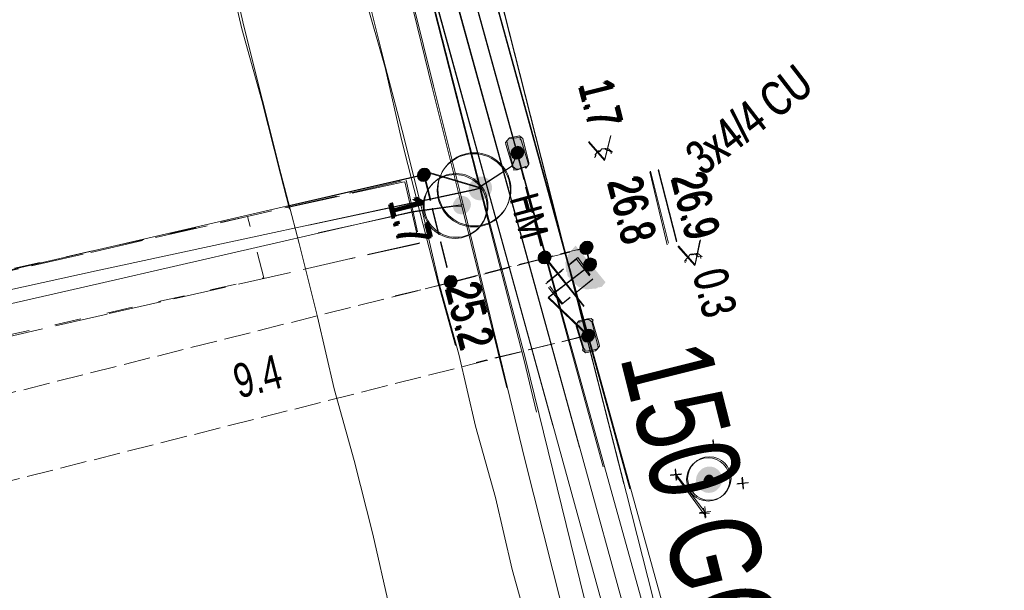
# Model space of a CAD drawing. Header units: metres. Extents: x -740 to 758, y -633 to 854.
# Tile 117 of 256: x -497.12 to -481.69, y 108.47 to 117.41. Entities that reach past the tile are written whole.
import ezdxf

# ---------------------------------------------------------------- set-up
doc = ezdxf.new("R2010")
doc.units = ezdxf.units.M
doc.header["$MEASUREMENT"] = 0
for name, pattern in [('333_125', [0.4576, 0.3328, -0.1248]), ('333_333', [0.6656, 0.3328, -0.3328]), ('416_125', [0.5408, 0.416, -0.1248]), ('416_416', [0.832, 0.416, -0.416]), ('832_208', [1.04, 0.832, -0.208])]:
    doc.linetypes.add(name, pattern=pattern)
for name, color, linetype in [('Gas.LOVION', 7, 'Continuous'), ('Grundkarte.LOVION', 7, 'Continuous'), ('Strom.LOVION', 7, 'Continuous'), ('StromBemass.LOVION', 7, 'Continuous'), ('Wasser.LOVION', 7, 'Continuous')]:
    doc.layers.add(name, color=color, linetype=linetype)
doc.styles.add('ERSTELLTER_STIL_1', font='arial.ttf')

msp = doc.modelspace()

# ---------------------------------------------------------------- hatches: boundary and pattern name
at = {"layer": 'Gas.LOVION', "linetype": 'Continuous', "lineweight": 13}
for points in [[(-489.776, 114.648), (-489.763, 114.666), (-489.752, 114.685), (-489.744, 114.705), (-489.739, 114.727), (-489.736, 114.749), (-489.736, 114.771), (-489.739, 114.793), (-489.744, 114.814), (-489.753, 114.834), (-489.763, 114.854), (-489.776, 114.871), (-489.791, 114.887), (-489.808, 114.901), (-489.827, 114.913), (-489.847, 114.922), (-489.868, 114.929), (-489.89, 114.933), (-489.912, 114.935), (-489.934, 114.933), (-489.955, 114.929), (-489.976, 114.922), (-489.996, 114.913), (-490.015, 114.901), (-490.032, 114.887), (-490.047, 114.871), (-490.06, 114.853), (-490.07, 114.833), (-490.078, 114.813), (-490.084, 114.791), (-490.086, 114.77), (-490.086, 114.747), (-490.084, 114.726), (-490.078, 114.704), (-490.07, 114.684), (-490.059, 114.665), (-490.046, 114.647), (-490.031, 114.631), (-490.014, 114.617), (-489.995, 114.605), (-489.975, 114.596), (-489.954, 114.589), (-489.933, 114.585), (-489.911, 114.584), (-489.889, 114.585), (-489.867, 114.589), (-489.846, 114.596), (-489.826, 114.606), (-489.808, 114.617), (-489.791, 114.632)], [(-489.775, 114.648), (-489.762, 114.666), (-489.752, 114.685), (-489.744, 114.706), (-489.738, 114.727), (-489.736, 114.749), (-489.736, 114.771), (-489.739, 114.793), (-489.744, 114.814), (-489.752, 114.835), (-489.763, 114.854), (-489.776, 114.872), (-489.791, 114.888), (-489.808, 114.902), (-489.827, 114.914), (-489.847, 114.923), (-489.868, 114.93), (-489.889, 114.934), (-489.911, 114.935), (-489.933, 114.934), (-489.955, 114.929), (-489.976, 114.923), (-489.996, 114.913), (-490.014, 114.901), (-490.031, 114.887), (-490.046, 114.871), (-490.059, 114.853), (-490.07, 114.834), (-490.078, 114.813), (-490.083, 114.792), (-490.086, 114.77), (-490.086, 114.748), (-490.083, 114.726), (-490.077, 114.705), (-490.069, 114.684), (-490.059, 114.665), (-490.046, 114.647), (-490.03, 114.631), (-490.013, 114.617), (-489.995, 114.606), (-489.975, 114.596), (-489.954, 114.59), (-489.932, 114.585), (-489.91, 114.584), (-489.888, 114.586), (-489.867, 114.59), (-489.846, 114.597), (-489.826, 114.606), (-489.807, 114.618), (-489.79, 114.632)], [(-489.76, 114.671), (-489.747, 114.688), (-489.737, 114.708), (-489.729, 114.728), (-489.723, 114.749), (-489.721, 114.771), (-489.721, 114.793), (-489.723, 114.815), (-489.729, 114.836), (-489.737, 114.856), (-489.748, 114.875), (-489.761, 114.893), (-489.776, 114.909), (-489.793, 114.923), (-489.811, 114.935), (-489.831, 114.944), (-489.852, 114.951), (-489.873, 114.955), (-489.895, 114.956), (-489.917, 114.954), (-489.939, 114.95), (-489.959, 114.943), (-489.979, 114.934), (-489.998, 114.922), (-490.015, 114.908), (-490.03, 114.892), (-490.042, 114.874), (-490.053, 114.855), (-490.061, 114.835), (-490.066, 114.814), (-490.069, 114.792), (-490.069, 114.77), (-490.066, 114.748), (-490.06, 114.727), (-490.052, 114.707), (-490.042, 114.687), (-490.029, 114.67), (-490.014, 114.654), (-489.997, 114.64), (-489.978, 114.628), (-489.958, 114.619), (-489.938, 114.612), (-489.916, 114.608), (-489.894, 114.607), (-489.872, 114.608), (-489.851, 114.613), (-489.83, 114.619), (-489.81, 114.629), (-489.792, 114.641), (-489.775, 114.655)], [(-489.759, 114.669), (-489.746, 114.687), (-489.736, 114.706), (-489.728, 114.726), (-489.722, 114.748), (-489.719, 114.769), (-489.72, 114.791), (-489.722, 114.813), (-489.728, 114.834), (-489.736, 114.855), (-489.747, 114.874), (-489.76, 114.892), (-489.775, 114.908), (-489.792, 114.922), (-489.81, 114.933), (-489.83, 114.942), (-489.851, 114.949), (-489.873, 114.953), (-489.895, 114.955), (-489.916, 114.953), (-489.938, 114.949), (-489.959, 114.942), (-489.979, 114.933), (-489.997, 114.921), (-490.014, 114.907), (-490.029, 114.891), (-490.042, 114.873), (-490.052, 114.854), (-490.06, 114.833), (-490.066, 114.812), (-490.069, 114.79), (-490.068, 114.768), (-490.066, 114.746), (-490.06, 114.725), (-490.052, 114.705), (-490.041, 114.686), (-490.028, 114.668), (-490.013, 114.652), (-489.996, 114.638), (-489.978, 114.626), (-489.958, 114.617), (-489.937, 114.61), (-489.915, 114.606), (-489.893, 114.605), (-489.872, 114.606), (-489.85, 114.611), (-489.829, 114.617), (-489.809, 114.627), (-489.791, 114.639), (-489.774, 114.653)]]:
    msp.add_hatch(color=7, dxfattribs=at).paths.add_polyline_path(points)
at = {"layer": 'Strom.LOVION', "linetype": 'Continuous', "lineweight": 13}
for points in [[(-489.505, 115.457), (-489.396, 115.099), (-489.38, 115.085), (-489.377, 115.056), (-489.319, 115.062), (-489.204, 115.102), (-489.188, 115.089), (-489.149, 115.137), (-489.152, 115.167), (-489.261, 115.526), (-489.277, 115.539), (-489.28, 115.568), (-489.455, 115.551), (-489.508, 115.487)], [(-489.484, 115.483), (-489.388, 115.108), (-489.34, 115.069), (-489.311, 115.072), (-489.196, 115.112), (-489.18, 115.099), (-489.141, 115.147), (-489.144, 115.177), (-489.239, 115.552), (-489.288, 115.591), (-489.317, 115.588), (-489.447, 115.561), (-489.487, 115.513)], [(-487.962, 113.273), (-488.432, 113.848), (-488.537, 113.719), (-488.534, 113.69), (-488.548, 113.674), (-488.545, 113.645), (-488.571, 113.613), (-488.557, 113.466), (-488.541, 113.453), (-488.535, 113.395), (-488.503, 113.368), (-488.5, 113.339), (-488.355, 113.22), (-488.326, 113.223), (-488.294, 113.196), (-488.265, 113.199), (-488.249, 113.186), (-488.073, 113.203), (-488.06, 113.219), (-488.001, 113.225)], [(-487.94, 113.299), (-488.41, 113.874), (-488.516, 113.745), (-488.513, 113.716), (-488.539, 113.684), (-488.537, 113.655), (-488.55, 113.639), (-488.533, 113.463), (-488.517, 113.45), (-488.511, 113.391), (-488.463, 113.352), (-488.46, 113.322), (-488.379, 113.256), (-488.35, 113.259), (-488.302, 113.22), (-488.273, 113.222), (-488.241, 113.196), (-488.094, 113.21), (-488.081, 113.226), (-487.993, 113.235)], [(-488.399, 112.61), (-488.29, 112.251), (-488.303, 112.235), (-488.255, 112.195), (-488.226, 112.198), (-488.096, 112.226), (-488.056, 112.274), (-488.059, 112.303), (-488.155, 112.678), (-488.203, 112.718), (-488.232, 112.715), (-488.346, 112.674), (-488.362, 112.687), (-488.402, 112.639)], [(-488.391, 112.62), (-488.282, 112.261), (-488.266, 112.248), (-488.263, 112.218), (-488.205, 112.224), (-488.074, 112.252), (-488.035, 112.3), (-488.038, 112.329), (-488.147, 112.688), (-488.133, 112.704), (-488.165, 112.73), (-488.224, 112.725), (-488.325, 112.7), (-488.354, 112.697), (-488.394, 112.649)]]:
    msp.add_hatch(color=7, dxfattribs=at).paths.add_polyline_path(points)
at = {"layer": 'Strom.LOVION', "linetype": 'Continuous', "lineweight": 18}
for points in [[(-486.166, 110.072), (-486.152, 110.093), (-486.14, 110.115), (-486.13, 110.138), (-486.124, 110.162), (-486.121, 110.187), (-486.121, 110.212), (-486.125, 110.237), (-486.131, 110.262), (-486.14, 110.285), (-486.152, 110.307), (-486.167, 110.327), (-486.184, 110.346), (-486.204, 110.361), (-486.225, 110.375), (-486.248, 110.385), (-486.272, 110.393), (-486.297, 110.398), (-486.322, 110.399), (-486.347, 110.398), (-486.371, 110.393), (-486.395, 110.385), (-486.418, 110.374), (-486.439, 110.361), (-486.458, 110.345), (-486.476, 110.326), (-486.49, 110.306), (-486.502, 110.284), (-486.512, 110.26), (-486.518, 110.236), (-486.521, 110.211), (-486.521, 110.186), (-486.517, 110.161), (-486.511, 110.137), (-486.502, 110.113), (-486.49, 110.091), (-486.475, 110.071), (-486.458, 110.053), (-486.438, 110.037), (-486.417, 110.024), (-486.394, 110.013), (-486.37, 110.005), (-486.345, 110.001), (-486.32, 109.999), (-486.295, 110.001), (-486.271, 110.006), (-486.247, 110.013), (-486.224, 110.024), (-486.203, 110.038), (-486.184, 110.054)], [(-486.157, 110.083), (-486.142, 110.104), (-486.13, 110.126), (-486.121, 110.149), (-486.114, 110.174), (-486.111, 110.199), (-486.111, 110.224), (-486.115, 110.249), (-486.121, 110.273), (-486.13, 110.297), (-486.143, 110.319), (-486.158, 110.339), (-486.175, 110.357), (-486.194, 110.373), (-486.216, 110.387), (-486.238, 110.397), (-486.262, 110.405), (-486.287, 110.41), (-486.312, 110.411), (-486.337, 110.41), (-486.362, 110.405), (-486.386, 110.397), (-486.409, 110.386), (-486.43, 110.373), (-486.449, 110.357), (-486.467, 110.338), (-486.481, 110.318), (-486.493, 110.296), (-486.503, 110.272), (-486.509, 110.248), (-486.512, 110.223), (-486.512, 110.197), (-486.509, 110.172), (-486.502, 110.148), (-486.493, 110.125), (-486.481, 110.103), (-486.466, 110.082), (-486.449, 110.064), (-486.429, 110.048), (-486.408, 110.035), (-486.385, 110.024), (-486.361, 110.016), (-486.336, 110.012), (-486.311, 110.01), (-486.286, 110.012), (-486.261, 110.017), (-486.237, 110.024), (-486.214, 110.035), (-486.193, 110.049), (-486.174, 110.065)], [(-486.275, 110.151), (-486.27, 110.159), (-486.265, 110.167), (-486.262, 110.175), (-486.26, 110.184), (-486.259, 110.193), (-486.259, 110.202), (-486.26, 110.211), (-486.262, 110.219), (-486.266, 110.228), (-486.27, 110.235), (-486.275, 110.243), (-486.281, 110.249), (-486.288, 110.255), (-486.296, 110.26), (-486.304, 110.264), (-486.313, 110.266), (-486.322, 110.268), (-486.331, 110.269), (-486.34, 110.268), (-486.348, 110.266), (-486.357, 110.263), (-486.365, 110.26), (-486.373, 110.255), (-486.38, 110.249), (-486.386, 110.242), (-486.391, 110.235), (-486.395, 110.227), (-486.399, 110.219), (-486.401, 110.21), (-486.402, 110.201), (-486.402, 110.192), (-486.401, 110.183), (-486.398, 110.175), (-486.395, 110.166), (-486.391, 110.158), (-486.385, 110.151), (-486.379, 110.145), (-486.372, 110.139), (-486.365, 110.134), (-486.356, 110.13), (-486.348, 110.128), (-486.339, 110.126), (-486.33, 110.125), (-486.321, 110.126), (-486.312, 110.128), (-486.304, 110.13), (-486.296, 110.134), (-486.288, 110.139), (-486.281, 110.145)], [(-486.262, 110.17), (-486.257, 110.177), (-486.252, 110.185), (-486.249, 110.193), (-486.247, 110.202), (-486.246, 110.211), (-486.246, 110.22), (-486.247, 110.229), (-486.249, 110.237), (-486.253, 110.246), (-486.257, 110.253), (-486.262, 110.261), (-486.268, 110.267), (-486.275, 110.273), (-486.283, 110.278), (-486.291, 110.281), (-486.299, 110.284), (-486.308, 110.286), (-486.317, 110.286), (-486.326, 110.286), (-486.335, 110.284), (-486.343, 110.281), (-486.351, 110.277), (-486.359, 110.273), (-486.366, 110.267), (-486.372, 110.26), (-486.377, 110.253), (-486.381, 110.245), (-486.385, 110.237), (-486.387, 110.228), (-486.388, 110.219), (-486.388, 110.21), (-486.387, 110.201), (-486.385, 110.193), (-486.381, 110.185), (-486.377, 110.177), (-486.372, 110.169), (-486.366, 110.163), (-486.359, 110.157), (-486.351, 110.153), (-486.343, 110.149), (-486.334, 110.146), (-486.326, 110.144), (-486.317, 110.144), (-486.308, 110.144), (-486.299, 110.146), (-486.291, 110.149), (-486.282, 110.153), (-486.275, 110.158), (-486.268, 110.163)]]:
    msp.add_hatch(color=150, dxfattribs=at).paths.add_polyline_path(points)
at = {"layer": 'StromBemass.LOVION', "linetype": 'Continuous', "lineweight": 13}
for points in [[(-489.258, 115.261), (-489.251, 115.27), (-489.245, 115.281), (-489.241, 115.292), (-489.238, 115.303), (-489.237, 115.315), (-489.237, 115.326), (-489.238, 115.338), (-489.241, 115.35), (-489.246, 115.36), (-489.251, 115.371), (-489.258, 115.38), (-489.266, 115.389), (-489.275, 115.396), (-489.285, 115.402), (-489.296, 115.407), (-489.307, 115.411), (-489.319, 115.413), (-489.33, 115.414), (-489.342, 115.413), (-489.354, 115.411), (-489.365, 115.407), (-489.375, 115.402), (-489.385, 115.396), (-489.394, 115.388), (-489.402, 115.38), (-489.409, 115.37), (-489.415, 115.36), (-489.419, 115.349), (-489.422, 115.338), (-489.423, 115.326), (-489.423, 115.314), (-489.422, 115.302), (-489.419, 115.291), (-489.415, 115.28), (-489.409, 115.27), (-489.402, 115.26), (-489.394, 115.252), (-489.385, 115.244), (-489.375, 115.238), (-489.364, 115.233), (-489.353, 115.23), (-489.342, 115.227), (-489.33, 115.227), (-489.318, 115.228), (-489.307, 115.23), (-489.295, 115.233), (-489.285, 115.238), (-489.275, 115.245), (-489.266, 115.252)], [(-489.244, 115.273), (-489.237, 115.283), (-489.231, 115.294), (-489.227, 115.305), (-489.224, 115.316), (-489.222, 115.328), (-489.223, 115.34), (-489.224, 115.352), (-489.227, 115.363), (-489.231, 115.374), (-489.237, 115.385), (-489.244, 115.395), (-489.253, 115.403), (-489.262, 115.411), (-489.272, 115.417), (-489.283, 115.422), (-489.294, 115.426), (-489.306, 115.428), (-489.318, 115.429), (-489.33, 115.428), (-489.341, 115.426), (-489.353, 115.422), (-489.363, 115.417), (-489.373, 115.41), (-489.383, 115.403), (-489.391, 115.394), (-489.398, 115.384), (-489.403, 115.374), (-489.408, 115.363), (-489.411, 115.351), (-489.412, 115.339), (-489.412, 115.327), (-489.411, 115.316), (-489.408, 115.304), (-489.403, 115.293), (-489.397, 115.283), (-489.39, 115.273), (-489.382, 115.264), (-489.373, 115.257), (-489.363, 115.25), (-489.352, 115.245), (-489.341, 115.242), (-489.329, 115.239), (-489.317, 115.239), (-489.305, 115.239), (-489.293, 115.242), (-489.282, 115.245), (-489.271, 115.251), (-489.261, 115.257), (-489.252, 115.265)], [(-490.723, 114.912), (-490.716, 114.921), (-490.711, 114.932), (-490.706, 114.943), (-490.703, 114.954), (-490.702, 114.966), (-490.702, 114.978), (-490.703, 114.99), (-490.706, 115.001), (-490.711, 115.012), (-490.717, 115.022), (-490.724, 115.032), (-490.732, 115.041), (-490.741, 115.048), (-490.751, 115.054), (-490.762, 115.059), (-490.773, 115.063), (-490.784, 115.065), (-490.796, 115.066), (-490.808, 115.065), (-490.82, 115.063), (-490.831, 115.059), (-490.842, 115.054), (-490.852, 115.048), (-490.861, 115.04), (-490.869, 115.032), (-490.876, 115.022), (-490.881, 115.012), (-490.886, 115.001), (-490.889, 114.989), (-490.89, 114.977), (-490.89, 114.965), (-490.889, 114.954), (-490.886, 114.942), (-490.881, 114.931), (-490.875, 114.921), (-490.868, 114.911), (-490.86, 114.903), (-490.851, 114.895), (-490.841, 114.889), (-490.83, 114.884), (-490.819, 114.88), (-490.807, 114.878), (-490.796, 114.877), (-490.784, 114.878), (-490.772, 114.88), (-490.761, 114.884), (-490.75, 114.889), (-490.74, 114.896), (-490.731, 114.903)], [(-490.707, 114.933), (-490.7, 114.942), (-490.694, 114.953), (-490.69, 114.964), (-490.687, 114.976), (-490.686, 114.987), (-490.686, 114.999), (-490.687, 115.011), (-490.69, 115.023), (-490.695, 115.034), (-490.7, 115.044), (-490.707, 115.054), (-490.716, 115.062), (-490.725, 115.07), (-490.735, 115.076), (-490.746, 115.081), (-490.757, 115.085), (-490.769, 115.087), (-490.781, 115.088), (-490.793, 115.087), (-490.804, 115.085), (-490.816, 115.081), (-490.826, 115.076), (-490.836, 115.07), (-490.845, 115.062), (-490.854, 115.053), (-490.861, 115.044), (-490.866, 115.033), (-490.871, 115.022), (-490.874, 115.011), (-490.875, 114.999), (-490.875, 114.987), (-490.873, 114.975), (-490.87, 114.963), (-490.866, 114.952), (-490.86, 114.942), (-490.853, 114.932), (-490.845, 114.924), (-490.836, 114.916), (-490.826, 114.91), (-490.815, 114.905), (-490.804, 114.901), (-490.792, 114.899), (-490.78, 114.898), (-490.768, 114.899), (-490.756, 114.901), (-490.745, 114.905), (-490.734, 114.91), (-490.724, 114.916), (-490.715, 114.924)], [(-488.176, 113.768), (-488.169, 113.777), (-488.164, 113.788), (-488.159, 113.799), (-488.157, 113.81), (-488.155, 113.822), (-488.155, 113.834), (-488.157, 113.846), (-488.16, 113.857), (-488.164, 113.868), (-488.17, 113.879), (-488.177, 113.888), (-488.185, 113.897), (-488.194, 113.905), (-488.204, 113.911), (-488.215, 113.916), (-488.226, 113.92), (-488.238, 113.922), (-488.25, 113.923), (-488.262, 113.922), (-488.273, 113.919), (-488.285, 113.916), (-488.295, 113.911), (-488.305, 113.904), (-488.315, 113.897), (-488.323, 113.888), (-488.33, 113.878), (-488.335, 113.868), (-488.34, 113.857), (-488.343, 113.845), (-488.344, 113.834), (-488.344, 113.822), (-488.342, 113.81), (-488.339, 113.798), (-488.335, 113.787), (-488.329, 113.777), (-488.322, 113.767), (-488.314, 113.759), (-488.305, 113.751), (-488.295, 113.745), (-488.284, 113.74), (-488.273, 113.736), (-488.261, 113.734), (-488.249, 113.733), (-488.237, 113.734), (-488.226, 113.736), (-488.214, 113.74), (-488.204, 113.745), (-488.194, 113.752), (-488.185, 113.759)], [(-488.176, 113.768), (-488.169, 113.777), (-488.164, 113.788), (-488.159, 113.799), (-488.157, 113.81), (-488.155, 113.822), (-488.155, 113.834), (-488.157, 113.846), (-488.16, 113.857), (-488.164, 113.868), (-488.17, 113.879), (-488.177, 113.888), (-488.185, 113.897), (-488.194, 113.905), (-488.204, 113.911), (-488.215, 113.916), (-488.226, 113.92), (-488.238, 113.922), (-488.25, 113.923), (-488.262, 113.922), (-488.273, 113.919), (-488.285, 113.916), (-488.295, 113.911), (-488.305, 113.904), (-488.315, 113.897), (-488.323, 113.888), (-488.33, 113.878), (-488.335, 113.868), (-488.34, 113.857), (-488.343, 113.845), (-488.344, 113.834), (-488.344, 113.822), (-488.342, 113.81), (-488.339, 113.798), (-488.335, 113.787), (-488.329, 113.777), (-488.322, 113.767), (-488.314, 113.759), (-488.305, 113.751), (-488.295, 113.745), (-488.284, 113.74), (-488.273, 113.736), (-488.261, 113.734), (-488.249, 113.733), (-488.237, 113.734), (-488.226, 113.736), (-488.214, 113.74), (-488.204, 113.745), (-488.194, 113.752), (-488.185, 113.759)], [(-488.157, 113.793), (-488.15, 113.803), (-488.144, 113.813), (-488.14, 113.824), (-488.137, 113.835), (-488.136, 113.847), (-488.136, 113.858), (-488.137, 113.87), (-488.14, 113.881), (-488.144, 113.892), (-488.15, 113.902), (-488.157, 113.912), (-488.165, 113.92), (-488.174, 113.927), (-488.184, 113.934), (-488.194, 113.939), (-488.205, 113.942), (-488.217, 113.944), (-488.229, 113.945), (-488.24, 113.944), (-488.252, 113.942), (-488.263, 113.938), (-488.273, 113.933), (-488.283, 113.927), (-488.292, 113.92), (-488.3, 113.911), (-488.307, 113.902), (-488.312, 113.891), (-488.317, 113.881), (-488.319, 113.869), (-488.321, 113.858), (-488.321, 113.846), (-488.319, 113.834), (-488.316, 113.823), (-488.312, 113.812), (-488.306, 113.802), (-488.3, 113.793), (-488.292, 113.784), (-488.283, 113.777), (-488.273, 113.771), (-488.262, 113.766), (-488.251, 113.762), (-488.24, 113.76), (-488.228, 113.759), (-488.216, 113.76), (-488.205, 113.762), (-488.194, 113.766), (-488.183, 113.771), (-488.173, 113.777), (-488.164, 113.785)], [(-488.157, 113.793), (-488.15, 113.803), (-488.144, 113.813), (-488.14, 113.824), (-488.137, 113.835), (-488.136, 113.847), (-488.136, 113.858), (-488.137, 113.87), (-488.14, 113.881), (-488.144, 113.892), (-488.15, 113.902), (-488.157, 113.912), (-488.165, 113.92), (-488.174, 113.927), (-488.184, 113.934), (-488.194, 113.939), (-488.205, 113.942), (-488.217, 113.944), (-488.229, 113.945), (-488.24, 113.944), (-488.252, 113.942), (-488.263, 113.938), (-488.273, 113.933), (-488.283, 113.927), (-488.292, 113.92), (-488.3, 113.911), (-488.307, 113.902), (-488.312, 113.891), (-488.317, 113.881), (-488.319, 113.869), (-488.321, 113.858), (-488.321, 113.846), (-488.319, 113.834), (-488.316, 113.823), (-488.312, 113.812), (-488.306, 113.802), (-488.3, 113.793), (-488.292, 113.784), (-488.283, 113.777), (-488.273, 113.771), (-488.262, 113.766), (-488.251, 113.762), (-488.24, 113.76), (-488.228, 113.759), (-488.216, 113.76), (-488.205, 113.762), (-488.194, 113.766), (-488.183, 113.771), (-488.173, 113.777), (-488.164, 113.785)], [(-488.83, 113.622), (-488.823, 113.632), (-488.817, 113.642), (-488.813, 113.653), (-488.81, 113.664), (-488.808, 113.676), (-488.809, 113.688), (-488.81, 113.7), (-488.813, 113.711), (-488.817, 113.722), (-488.823, 113.732), (-488.83, 113.742), (-488.838, 113.75), (-488.847, 113.758), (-488.857, 113.764), (-488.868, 113.769), (-488.879, 113.773), (-488.891, 113.775), (-488.903, 113.776), (-488.914, 113.775), (-488.926, 113.773), (-488.937, 113.769), (-488.948, 113.764), (-488.958, 113.758), (-488.967, 113.75), (-488.975, 113.741), (-488.982, 113.732), (-488.987, 113.722), (-488.992, 113.711), (-488.995, 113.699), (-488.996, 113.687), (-488.996, 113.676), (-488.994, 113.664), (-488.991, 113.652), (-488.987, 113.642), (-488.981, 113.631), (-488.974, 113.622), (-488.966, 113.613), (-488.957, 113.606), (-488.947, 113.599), (-488.937, 113.594), (-488.925, 113.591), (-488.914, 113.589), (-488.902, 113.588), (-488.89, 113.589), (-488.879, 113.591), (-488.867, 113.595), (-488.857, 113.6), (-488.847, 113.606), (-488.838, 113.614)], [(-488.816, 113.634), (-488.809, 113.643), (-488.803, 113.654), (-488.799, 113.665), (-488.796, 113.676), (-488.794, 113.688), (-488.794, 113.7), (-488.796, 113.712), (-488.799, 113.723), (-488.803, 113.734), (-488.809, 113.745), (-488.816, 113.755), (-488.824, 113.763), (-488.833, 113.771), (-488.843, 113.777), (-488.854, 113.782), (-488.866, 113.786), (-488.877, 113.788), (-488.889, 113.789), (-488.901, 113.788), (-488.913, 113.786), (-488.924, 113.782), (-488.935, 113.777), (-488.945, 113.77), (-488.954, 113.763), (-488.962, 113.754), (-488.969, 113.744), (-488.975, 113.734), (-488.979, 113.723), (-488.982, 113.711), (-488.984, 113.699), (-488.984, 113.688), (-488.982, 113.676), (-488.979, 113.664), (-488.975, 113.653), (-488.969, 113.643), (-488.962, 113.633), (-488.954, 113.624), (-488.944, 113.617), (-488.934, 113.61), (-488.924, 113.605), (-488.912, 113.602), (-488.901, 113.6), (-488.889, 113.599), (-488.877, 113.6), (-488.865, 113.602), (-488.854, 113.606), (-488.843, 113.611), (-488.833, 113.617), (-488.824, 113.625)], [(-488.12, 113.506), (-488.113, 113.515), (-488.107, 113.525), (-488.103, 113.536), (-488.1, 113.548), (-488.098, 113.56), (-488.098, 113.571), (-488.1, 113.583), (-488.103, 113.595), (-488.107, 113.606), (-488.113, 113.616), (-488.12, 113.625), (-488.128, 113.634), (-488.137, 113.641), (-488.147, 113.648), (-488.158, 113.653), (-488.169, 113.656), (-488.181, 113.659), (-488.192, 113.659), (-488.204, 113.658), (-488.216, 113.656), (-488.227, 113.653), (-488.238, 113.647), (-488.248, 113.641), (-488.257, 113.634), (-488.265, 113.625), (-488.272, 113.615), (-488.277, 113.605), (-488.282, 113.594), (-488.285, 113.583), (-488.286, 113.571), (-488.286, 113.559), (-488.284, 113.547), (-488.281, 113.536), (-488.277, 113.525), (-488.271, 113.515), (-488.264, 113.505), (-488.256, 113.496), (-488.247, 113.489), (-488.237, 113.483), (-488.226, 113.478), (-488.215, 113.474), (-488.204, 113.472), (-488.192, 113.471), (-488.18, 113.472), (-488.168, 113.474), (-488.157, 113.478), (-488.147, 113.483), (-488.137, 113.489), (-488.128, 113.497)], [(-488.103, 113.527), (-488.096, 113.537), (-488.091, 113.547), (-488.086, 113.558), (-488.083, 113.569), (-488.082, 113.581), (-488.082, 113.593), (-488.083, 113.604), (-488.086, 113.616), (-488.091, 113.627), (-488.097, 113.637), (-488.104, 113.647), (-488.112, 113.655), (-488.121, 113.663), (-488.131, 113.669), (-488.141, 113.674), (-488.153, 113.678), (-488.164, 113.68), (-488.176, 113.681), (-488.188, 113.68), (-488.199, 113.677), (-488.211, 113.674), (-488.221, 113.669), (-488.231, 113.662), (-488.24, 113.655), (-488.248, 113.646), (-488.255, 113.637), (-488.261, 113.626), (-488.265, 113.615), (-488.268, 113.604), (-488.269, 113.592), (-488.269, 113.58), (-488.268, 113.569), (-488.265, 113.557), (-488.261, 113.546), (-488.255, 113.536), (-488.248, 113.526), (-488.24, 113.518), (-488.231, 113.51), (-488.221, 113.504), (-488.21, 113.499), (-488.199, 113.496), (-488.187, 113.493), (-488.175, 113.493), (-488.164, 113.493), (-488.152, 113.496), (-488.141, 113.499), (-488.13, 113.504), (-488.12, 113.511), (-488.111, 113.518)], [(-490.303, 113.241), (-490.296, 113.251), (-490.291, 113.261), (-490.287, 113.272), (-490.284, 113.283), (-490.282, 113.295), (-490.282, 113.307), (-490.284, 113.318), (-490.287, 113.329), (-490.291, 113.34), (-490.297, 113.351), (-490.304, 113.36), (-490.312, 113.368), (-490.321, 113.376), (-490.331, 113.382), (-490.341, 113.387), (-490.352, 113.391), (-490.364, 113.393), (-490.375, 113.393), (-490.387, 113.393), (-490.399, 113.39), (-490.41, 113.387), (-490.42, 113.382), (-490.43, 113.376), (-490.439, 113.368), (-490.447, 113.36), (-490.454, 113.35), (-490.459, 113.34), (-490.464, 113.329), (-490.467, 113.318), (-490.468, 113.306), (-490.468, 113.294), (-490.466, 113.283), (-490.464, 113.271), (-490.459, 113.261), (-490.454, 113.25), (-490.447, 113.241), (-490.439, 113.232), (-490.43, 113.225), (-490.42, 113.219), (-490.409, 113.214), (-490.398, 113.21), (-490.387, 113.208), (-490.375, 113.207), (-490.363, 113.208), (-490.352, 113.21), (-490.341, 113.214), (-490.33, 113.219), (-490.32, 113.225), (-490.311, 113.233)], [(-490.289, 113.25), (-490.282, 113.26), (-490.276, 113.27), (-490.272, 113.281), (-490.269, 113.293), (-490.267, 113.305), (-490.267, 113.317), (-490.269, 113.329), (-490.272, 113.341), (-490.276, 113.352), (-490.282, 113.362), (-490.289, 113.372), (-490.297, 113.381), (-490.307, 113.388), (-490.317, 113.395), (-490.328, 113.4), (-490.339, 113.403), (-490.351, 113.406), (-490.363, 113.406), (-490.375, 113.405), (-490.387, 113.403), (-490.398, 113.399), (-490.409, 113.394), (-490.419, 113.388), (-490.428, 113.38), (-490.436, 113.371), (-490.443, 113.362), (-490.449, 113.351), (-490.453, 113.34), (-490.456, 113.328), (-490.458, 113.316), (-490.458, 113.304), (-490.456, 113.293), (-490.453, 113.281), (-490.449, 113.27), (-490.443, 113.259), (-490.436, 113.25), (-490.428, 113.241), (-490.418, 113.233), (-490.408, 113.227), (-490.397, 113.222), (-490.386, 113.218), (-490.374, 113.216), (-490.362, 113.215), (-490.35, 113.216), (-490.338, 113.218), (-490.327, 113.222), (-490.316, 113.227), (-490.306, 113.234), (-490.297, 113.241)], [(-488.149, 112.393), (-488.142, 112.402), (-488.136, 112.413), (-488.132, 112.424), (-488.129, 112.435), (-488.128, 112.447), (-488.128, 112.459), (-488.129, 112.471), (-488.132, 112.482), (-488.136, 112.493), (-488.142, 112.504), (-488.149, 112.513), (-488.157, 112.522), (-488.166, 112.529), (-488.177, 112.536), (-488.187, 112.541), (-488.199, 112.544), (-488.21, 112.546), (-488.222, 112.547), (-488.234, 112.546), (-488.245, 112.544), (-488.257, 112.54), (-488.267, 112.535), (-488.277, 112.529), (-488.287, 112.521), (-488.295, 112.513), (-488.302, 112.503), (-488.307, 112.493), (-488.312, 112.482), (-488.314, 112.47), (-488.316, 112.458), (-488.316, 112.447), (-488.314, 112.435), (-488.311, 112.423), (-488.307, 112.412), (-488.301, 112.402), (-488.294, 112.392), (-488.286, 112.384), (-488.277, 112.376), (-488.267, 112.37), (-488.256, 112.365), (-488.245, 112.361), (-488.233, 112.359), (-488.221, 112.358), (-488.21, 112.359), (-488.198, 112.361), (-488.187, 112.365), (-488.176, 112.37), (-488.166, 112.377), (-488.157, 112.384)], [(-488.133, 112.414), (-488.126, 112.424), (-488.12, 112.434), (-488.116, 112.445), (-488.113, 112.456), (-488.112, 112.468), (-488.112, 112.48), (-488.113, 112.491), (-488.116, 112.502), (-488.12, 112.513), (-488.126, 112.524), (-488.133, 112.533), (-488.141, 112.542), (-488.15, 112.549), (-488.16, 112.555), (-488.171, 112.56), (-488.182, 112.564), (-488.193, 112.566), (-488.205, 112.567), (-488.217, 112.566), (-488.228, 112.564), (-488.239, 112.56), (-488.25, 112.555), (-488.26, 112.549), (-488.269, 112.541), (-488.277, 112.533), (-488.284, 112.523), (-488.289, 112.513), (-488.294, 112.502), (-488.297, 112.491), (-488.298, 112.479), (-488.298, 112.467), (-488.296, 112.456), (-488.293, 112.444), (-488.289, 112.433), (-488.283, 112.423), (-488.276, 112.414), (-488.268, 112.405), (-488.259, 112.398), (-488.249, 112.391), (-488.239, 112.386), (-488.228, 112.383), (-488.216, 112.381), (-488.204, 112.38), (-488.193, 112.381), (-488.181, 112.383), (-488.17, 112.387), (-488.16, 112.392), (-488.15, 112.398), (-488.141, 112.406)]]:
    msp.add_hatch(color=7, dxfattribs=at).paths.add_polyline_path(points)
at = {"layer": 'Wasser.LOVION', "linetype": 'Continuous', "lineweight": 13}
for points in [[(-490.098, 114.412), (-490.088, 114.426), (-490.08, 114.44), (-490.074, 114.456), (-490.07, 114.472), (-490.068, 114.489), (-490.068, 114.505), (-490.07, 114.522), (-490.075, 114.538), (-490.081, 114.553), (-490.089, 114.568), (-490.099, 114.581), (-490.11, 114.593), (-490.123, 114.604), (-490.137, 114.613), (-490.152, 114.62), (-490.168, 114.625), (-490.184, 114.628), (-490.201, 114.629), (-490.218, 114.628), (-490.234, 114.625), (-490.25, 114.62), (-490.265, 114.613), (-490.279, 114.604), (-490.292, 114.593), (-490.303, 114.581), (-490.313, 114.567), (-490.321, 114.553), (-490.327, 114.537), (-490.331, 114.521), (-490.333, 114.504), (-490.333, 114.488), (-490.331, 114.471), (-490.327, 114.455), (-490.321, 114.44), (-490.313, 114.425), (-490.303, 114.411), (-490.291, 114.399), (-490.278, 114.389), (-490.264, 114.38), (-490.249, 114.373), (-490.233, 114.368), (-490.217, 114.365), (-490.2, 114.364), (-490.184, 114.365), (-490.167, 114.368), (-490.151, 114.373), (-490.136, 114.38), (-490.122, 114.389), (-490.109, 114.4)], [(-490.09, 114.415), (-490.08, 114.428), (-490.072, 114.443), (-490.066, 114.458), (-490.062, 114.475), (-490.06, 114.491), (-490.06, 114.508), (-490.062, 114.524), (-490.066, 114.541), (-490.072, 114.556), (-490.08, 114.571), (-490.09, 114.584), (-490.102, 114.596), (-490.115, 114.607), (-490.129, 114.616), (-490.144, 114.623), (-490.16, 114.628), (-490.176, 114.631), (-490.193, 114.632), (-490.209, 114.631), (-490.226, 114.628), (-490.242, 114.623), (-490.257, 114.615), (-490.271, 114.606), (-490.284, 114.596), (-490.295, 114.584), (-490.305, 114.57), (-490.313, 114.555), (-490.319, 114.54), (-490.323, 114.524), (-490.325, 114.507), (-490.325, 114.49), (-490.323, 114.474), (-490.319, 114.458), (-490.313, 114.442), (-490.304, 114.427), (-490.295, 114.414), (-490.283, 114.402), (-490.27, 114.391), (-490.256, 114.382), (-490.241, 114.375), (-490.225, 114.37), (-490.209, 114.367), (-490.192, 114.366), (-490.175, 114.367), (-490.159, 114.37), (-490.143, 114.376), (-490.128, 114.383), (-490.114, 114.392), (-490.101, 114.402)], [(-490.083, 114.433), (-490.073, 114.446), (-490.065, 114.461), (-490.059, 114.476), (-490.055, 114.493), (-490.053, 114.509), (-490.053, 114.526), (-490.055, 114.543), (-490.059, 114.559), (-490.065, 114.574), (-490.073, 114.589), (-490.083, 114.602), (-490.095, 114.615), (-490.108, 114.625), (-490.122, 114.634), (-490.137, 114.641), (-490.153, 114.646), (-490.169, 114.649), (-490.186, 114.65), (-490.203, 114.649), (-490.219, 114.646), (-490.235, 114.641), (-490.25, 114.634), (-490.264, 114.625), (-490.277, 114.614), (-490.289, 114.602), (-490.298, 114.588), (-490.306, 114.574), (-490.313, 114.558), (-490.317, 114.542), (-490.319, 114.525), (-490.319, 114.508), (-490.317, 114.492), (-490.312, 114.476), (-490.306, 114.46), (-490.298, 114.445), (-490.288, 114.432), (-490.277, 114.42), (-490.264, 114.409), (-490.25, 114.4), (-490.234, 114.393), (-490.218, 114.388), (-490.202, 114.385), (-490.185, 114.384), (-490.169, 114.385), (-490.152, 114.388), (-490.136, 114.393), (-490.121, 114.401), (-490.107, 114.41), (-490.094, 114.42)], [(-490.081, 114.433), (-490.071, 114.447), (-490.063, 114.461), (-490.057, 114.477), (-490.053, 114.493), (-490.051, 114.51), (-490.051, 114.526), (-490.053, 114.543), (-490.057, 114.559), (-490.063, 114.574), (-490.072, 114.589), (-490.081, 114.603), (-490.093, 114.615), (-490.106, 114.625), (-490.12, 114.634), (-490.135, 114.641), (-490.151, 114.646), (-490.167, 114.65), (-490.184, 114.651), (-490.201, 114.649), (-490.217, 114.646), (-490.233, 114.641), (-490.248, 114.634), (-490.262, 114.625), (-490.275, 114.614), (-490.286, 114.602), (-490.296, 114.588), (-490.304, 114.574), (-490.31, 114.558), (-490.314, 114.542), (-490.316, 114.525), (-490.316, 114.509), (-490.314, 114.492), (-490.31, 114.476), (-490.304, 114.46), (-490.296, 114.446), (-490.286, 114.432), (-490.274, 114.42), (-490.262, 114.41), (-490.247, 114.401), (-490.232, 114.394), (-490.216, 114.388), (-490.2, 114.385), (-490.183, 114.384), (-490.167, 114.385), (-490.15, 114.389), (-490.134, 114.394), (-490.119, 114.401), (-490.105, 114.41), (-490.092, 114.421)]]:
    msp.add_hatch(color=7, dxfattribs=at).paths.add_polyline_path(points)

# ---------------------------------------------------------------- linework, layer by layer
at = {"layer": 'Gas.LOVION', "color": 5, "linetype": 'Continuous', "lineweight": 18}
for points in [[(-494.385, 132.418), (-492.184, 123.663), (-489.911, 114.767), (-489.218, 112.072), (-489.021, 111.263)], [(-492.343, 124.322), (-492.176, 123.673), (-489.902, 114.777), (-489.197, 112.098), (-486.351, 100.524), (-483.375, 88.978), (-482.106, 84.003), (-480.396, 77.402), (-478.01, 67.956), (-477.463, 65.837), (-474.558, 54.269), (-472.784, 47.157), (-471.608, 41.775), (-470.255, 35.493)], [(-489.902, 114.777), (-490.004, 114.753), (-495.923, 113.479), (-501.84, 112.177), (-503.257, 111.861), (-509.376, 110.509), (-513.091, 109.658)], [(-489.911, 114.767), (-490.012, 114.743), (-492.589, 114.195)]]:
    msp.add_lwpolyline(points, dxfattribs=at)
at = {"layer": 'Gas.LOVION', "color": 7, "linetype": 'Continuous', "lineweight": 13}
for centre in [(-490.005, 114.739), (-489.996, 114.755)]:
    msp.add_circle(centre, 0.573, dxfattribs=at)
at = {"layer": 'Grundkarte.LOVION', "color": 8, "linetype": 'Continuous', "lineweight": 18}
for points in [[(-493.566, 133.414), (-487.655, 110.141)], [(-493.566, 133.414), (-487.655, 110.141)], [(-487.655, 110.141), (-493.566, 133.414)], [(-495.151, 131.486), (-494.965, 130.795), (-494.374, 128.37), (-494.051, 127.19), (-493.164, 123.553), (-492.841, 122.372), (-492.545, 121.16), (-492.287, 120.032), (-491.971, 118.911), (-491.713, 117.783), (-491.396, 116.662), (-491.138, 115.534), (-490.848, 114.38), (-490.564, 113.285), (-490.291, 112.307)], [(-496.762, 129.526), (-496.637, 129.154), (-496.341, 127.941), (-496.013, 126.702), (-495.717, 125.49), (-495.395, 124.31), (-494.508, 120.673), (-494.191, 119.551), (-493.901, 118.397), (-493.643, 117.269), (-493.326, 116.148), (-493.036, 114.994), (-492.894, 114.446)], [(-496.197, 127.462), (-495.979, 126.745), (-495.091, 123.107), (-494.769, 121.927), (-494.473, 120.715), (-494.183, 119.561), (-493.866, 118.439), (-493.608, 117.311), (-493.028, 115.004), (-492.744, 113.908), (-492.453, 112.755), (-492.195, 111.627), (-491.879, 110.505), (-491.589, 109.352), (-491.331, 108.224), (-491.041, 107.07), (-490.756, 105.975), (-490.504, 104.906), (-490.219, 103.811), (-489.909, 102.747), (-489.656, 101.679), (-489.087, 99.488)], [(-486.331, 96.684), (-487.468, 101.065), (-487.726, 102.192), (-488.011, 103.288), (-488.263, 104.357), (-488.832, 106.547), (-489.09, 107.675), (-489.406, 108.796), (-489.664, 109.924), (-489.981, 111.046), (-490.239, 112.173), (-490.556, 113.295), (-490.814, 114.422), (-491.104, 115.576), (-491.388, 116.671), (-491.678, 117.825), (-491.963, 118.921), (-492.253, 120.074), (-492.511, 121.202), (-492.833, 122.382), (-493.425, 124.807), (-493.561, 125.296)], [(-490.958, 123.157), (-483.849, 95.183), (-476.54, 66.075), (-467.397, 29.699)], [(-434.62, 76.853), (-476.54, 66.075), (-483.849, 95.183), (-463.319, 100.441), (-483.849, 95.183), (-490.958, 123.157), (-483.849, 95.183), (-476.54, 66.075), (-467.397, 29.699)]]:
    msp.add_lwpolyline(points, dxfattribs=at)
at = {"layer": 'Grundkarte.LOVION', "color": 253, "linetype": 'Continuous', "lineweight": 18}
for points in [[(-487.655, 110.141), (-493.566, 133.414)], [(-467.397, 29.699), (-476.54, 66.075), (-434.62, 76.853), (-476.54, 66.075), (-483.849, 95.183), (-490.958, 123.157)]]:
    msp.add_lwpolyline(points, dxfattribs=at)
at = {"layer": 'Strom.LOVION', "color": 150, "linetype": 'Continuous', "lineweight": 18}
for points in [[(-487.559, 110.062), (-488.222, 112.465), (-493.883, 133.029)], [(-487.977, 110.405), (-489.328, 115.312), (-494.134, 132.724)], [(-481.696, 84.797), (-487.314, 108.1), (-489.32, 115.322), (-491.652, 123.754)], [(-467.939, 30.548), (-468.545, 30.4), (-470.121, 36.999), (-471.127, 41.245), (-471.043, 42.199), (-472.939, 50.408), (-475.648, 62.246), (-479.556, 78.327), (-480.325, 81.059), (-481.42, 85.002), (-487.027, 108.187), (-488.214, 112.474), (-491.234, 123.41)], [(-488.222, 112.465), (-488.842, 113.054), (-488.182, 113.562)], [(-488.214, 112.474), (-488.834, 113.064), (-488.174, 113.572)]]:
    msp.add_lwpolyline(points, dxfattribs=at)
at = {"layer": 'Strom.LOVION', "color": 1, "linetype": 'Continuous', "lineweight": 18}
for points in [[(-494.359, 132.45), (-488.346, 110.709)], [(-488.764, 111.052), (-494.596, 132.161)], [(-475.244, -45.431), (-474.296, -41.067), (-473.762, -38.976), (-473.099, -35.778), (-467.038, -13.728), (-465.17, -6.082), (-465.028, -4.96), (-464.706, -1.914), (-465.484, 7.261), (-465.381, 8.468), (-466.927, 14.908), (-467.228, 16.179), (-467.092, 16.902), (-466.79, 17.596), (-467.891, 22.055), (-469.187, 26.081), (-469.052, 28.636), (-472.051, 41.17), (-471.97, 42.153), (-476.574, 62.038), (-480.433, 78.079), (-482.281, 84.74), (-487.904, 107.938), (-492.439, 124.401)], [(-492.022, 124.058), (-487.601, 108.012), (-481.967, 84.697), (-481.914, 84.466), (-480.146, 78.166), (-476.271, 62.111), (-471.664, 42.198), (-471.742, 41.185), (-468.743, 28.651), (-468.854, 26.158), (-467.91, 23.147)]]:
    msp.add_lwpolyline(points, dxfattribs=at)
at = {"layer": 'Strom.LOVION', "color": 7, "linetype": 'Continuous', "lineweight": 13}
for points in [[(-489.505, 115.457), (-489.508, 115.487), (-489.455, 115.551), (-489.28, 115.568), (-489.277, 115.539), (-489.261, 115.526), (-489.152, 115.167), (-489.149, 115.137), (-489.188, 115.089), (-489.204, 115.102), (-489.319, 115.062), (-489.377, 115.056), (-489.38, 115.085), (-489.396, 115.099)], [(-489.484, 115.483), (-489.487, 115.513), (-489.447, 115.561), (-489.317, 115.588), (-489.288, 115.591), (-489.239, 115.552), (-489.144, 115.177), (-489.141, 115.147), (-489.18, 115.099), (-489.196, 115.112), (-489.311, 115.072), (-489.34, 115.069), (-489.388, 115.108)], [(-488.399, 112.61), (-488.402, 112.639), (-488.362, 112.687), (-488.346, 112.674), (-488.232, 112.715), (-488.203, 112.718), (-488.155, 112.678), (-488.059, 112.303), (-488.056, 112.274), (-488.096, 112.226), (-488.226, 112.198), (-488.255, 112.195), (-488.303, 112.235), (-488.29, 112.251)], [(-488.391, 112.62), (-488.394, 112.649), (-488.354, 112.697), (-488.325, 112.7), (-488.224, 112.725), (-488.165, 112.73), (-488.133, 112.704), (-488.147, 112.688), (-488.038, 112.329), (-488.035, 112.3), (-488.074, 112.252), (-488.205, 112.224), (-488.263, 112.218), (-488.266, 112.248), (-488.282, 112.261)]]:
    msp.add_lwpolyline(points, close=True, dxfattribs=at)
at = {"layer": 'Strom.LOVION', "color": 5, "linetype": 'Continuous', "lineweight": 18}
for points in [[(-489.32, 115.322), (-489.404, 115.122), (-489.919, 114.791), (-490.679, 115.012), (-512.906, 109.883)], [(-489.328, 115.312), (-489.412, 115.112), (-489.927, 114.781), (-490.687, 115.002), (-492.942, 114.486)]]:
    msp.add_lwpolyline(points, dxfattribs=at)
at = {"layer": 'Strom.LOVION', "color": 7, "linetype": '333_125', "lineweight": 13}
for points in [[(-488.398, 113.659), (-488.146, 113.344), (-488.625, 112.957), (-488.878, 113.272)], [(-488.377, 113.685), (-488.138, 113.354), (-488.617, 112.967), (-488.856, 113.298)]]:
    msp.add_lwpolyline(points, close=True, dxfattribs=at)
at = {"layer": 'Strom.LOVION', "color": 7, "linetype": 'Continuous', "lineweight": 13}
for points in [[(-488.838, 113.616), (-488.281, 112.917)], [(-488.829, 113.626), (-488.273, 112.927)], [(-486.841, 110.279), (-486.398, 109.673)], [(-486.833, 110.289), (-486.376, 109.699)]]:
    msp.add_lwpolyline(points, dxfattribs=at)
at = {"layer": 'Strom.LOVION', "color": 9, "linetype": '333_333', "lineweight": 18}
for points in [[(-488.76, 113.121), (-488.264, 113.495)], [(-488.751, 113.131), (-488.256, 113.505)]]:
    msp.add_lwpolyline(points, dxfattribs=at)
at = {"layer": 'Strom.LOVION', "color": 250, "linetype": 'Continuous', "lineweight": 18}
for points in [[(-486.259, 110.824), (-486.242, 110.648)], [(-486.251, 110.834), (-486.234, 110.658)], [(-486.338, 110.728), (-486.163, 110.745)], [(-486.33, 110.738), (-486.155, 110.755)], [(-486.85, 110.367), (-486.833, 110.192)], [(-486.842, 110.377), (-486.825, 110.202)], [(-486.929, 110.271), (-486.754, 110.288)], [(-486.921, 110.281), (-486.745, 110.298)], [(-485.802, 110.233), (-485.785, 110.058)], [(-485.794, 110.243), (-485.777, 110.068)], [(-485.882, 110.137), (-485.706, 110.154)], [(-485.873, 110.147), (-485.698, 110.164)], [(-486.406, 109.76), (-486.376, 109.601)], [(-486.385, 109.786), (-486.368, 109.611)], [(-486.472, 109.68), (-486.31, 109.681)], [(-486.464, 109.69), (-486.289, 109.707)]]:
    msp.add_lwpolyline(points, dxfattribs=at)
at = {"layer": 'Strom.LOVION', "color": 7, "linetype": 'Continuous', "lineweight": 13}
for centre, radius in [((-486.331, 110.209), 0.339), ((-486.313, 110.225), 0.34)]:
    msp.add_circle(centre, radius, dxfattribs=at)
at = {"layer": 'StromBemass.LOVION', "color": 7, "linetype": 'Continuous', "lineweight": 13}
for points in [[(-487.863, 115.588), (-487.959, 115.209), (-488.208, 115.495)], [(-487.855, 115.598), (-487.951, 115.219), (-488.2, 115.505)], [(-487.85, 115.309), (-487.853, 115.338), (-487.885, 115.364), (-487.915, 115.362), (-487.947, 115.388), (-488.005, 115.382), (-488.032, 115.35), (-488.061, 115.347), (-488.101, 115.299), (-488.098, 115.27), (-488.111, 115.254)], [(-487.829, 115.335), (-487.909, 115.401), (-487.997, 115.392), (-488.024, 115.36), (-488.053, 115.357), (-488.092, 115.309), (-488.09, 115.28)], [(-487.247, 115.028), (-486.972, 113.887)], [(-487.238, 115.038), (-486.951, 113.913)], [(-487.116, 115.055), (-486.829, 113.931)], [(-487.108, 115.065), (-486.821, 113.941)], [(-486.462, 113.952), (-486.541, 113.56), (-486.807, 113.859)], [(-486.453, 113.962), (-486.533, 113.57), (-486.799, 113.869)], [(-486.449, 113.672), (-486.452, 113.702), (-486.481, 113.699), (-486.529, 113.738), (-486.617, 113.73), (-486.696, 113.633), (-486.694, 113.604)], [(-486.428, 113.698), (-486.492, 113.751), (-486.505, 113.735), (-486.521, 113.748), (-486.55, 113.745), (-486.564, 113.729), (-486.58, 113.743), (-486.593, 113.727), (-486.609, 113.74), (-486.622, 113.724), (-486.635, 113.708), (-486.649, 113.692), (-486.662, 113.675), (-486.675, 113.659), (-486.688, 113.643), (-486.672, 113.63)]]:
    msp.add_lwpolyline(points, dxfattribs=at)
at = {"layer": 'StromBemass.LOVION', "color": 7, "linetype": '416_125', "lineweight": 13}
for points in [[(-489.328, 115.312), (-488.902, 113.669)], [(-489.32, 115.322), (-488.894, 113.679)], [(-490.78, 114.987), (-490.364, 113.299)], [(-490.788, 114.977), (-490.372, 113.289)], [(-488.174, 113.572), (-488.245, 113.846), (-488.894, 113.679), (-490.364, 113.299), (-498.066, 111.363), (-514.664, 107.155), (-514.782, 107.601)], [(-491.239, 113.086), (-490.372, 113.289), (-488.902, 113.669), (-488.253, 113.836)], [(-488.182, 113.562), (-488.253, 113.836)], [(-488.214, 112.474), (-497.762, 110.063)], [(-488.222, 112.465), (-489.969, 112.043)]]:
    msp.add_lwpolyline(points, dxfattribs=at)
at = {"layer": 'StromBemass.LOVION', "color": 7, "linetype": 'Continuous', "lineweight": 13}
for centre, radius in [((-489.33, 115.32), 0.0936), ((-489.317, 115.334), 0.095), ((-490.796, 114.972), 0.0943), ((-490.78, 114.993), 0.0949), ((-488.25, 113.828), 0.0946), ((-488.25, 113.828), 0.0946), ((-488.228, 113.852), 0.0928), ((-488.228, 113.852), 0.0928), ((-488.902, 113.682), 0.0939), ((-488.889, 113.694), 0.0949), ((-488.192, 113.565), 0.094), ((-488.176, 113.587), 0.0939), ((-490.375, 113.3), 0.093), ((-490.362, 113.311), 0.0955), ((-488.222, 112.453), 0.0944), ((-488.205, 112.473), 0.0933)]:
    msp.add_circle(centre, radius, dxfattribs=at)
at = {"layer": 'Wasser.LOVION', "color": 150, "linetype": 'Continuous', "lineweight": 18}
for points in [[(-494.649, 132.097), (-493.555, 127.859), (-492.059, 122.079), (-490.656, 116.35), (-490.194, 114.489), (-489.487, 111.646)], [(-492.697, 124.612), (-492.051, 122.089), (-490.635, 116.376), (-490.172, 114.515), (-489.208, 110.545), (-487.735, 104.704), (-486.236, 98.895), (-484.721, 93.073), (-483.545, 88.148), (-482.329, 83.568), (-482.071, 82.44), (-480.559, 76.648), (-479.076, 70.852), (-478.277, 67.664), (-478.243, 67.475), (-477.061, 62.788), (-474.829, 52.957), (-473.167, 45.184), (-472.788, 43.876), (-471.965, 41.045), (-471.676, 40.054), (-470.741, 36.081)], [(-490.172, 114.515), (-490.289, 114.503), (-490.96, 114.408), (-495.874, 113.277), (-501.902, 111.905), (-509.33, 110.336), (-513.382, 109.304)], [(-490.194, 114.489), (-490.298, 114.493), (-490.968, 114.398), (-492.444, 114.076)]]:
    msp.add_lwpolyline(points, dxfattribs=at)
at = {"layer": 'Wasser.LOVION', "color": 7, "linetype": '832_208', "lineweight": 13}
for points in [[(-512.84, 109.963), (-509.453, 110.841), (-502.009, 112.397), (-496.01, 113.766), (-491.067, 114.9), (-490.853, 113.916), (-495.753, 112.801), (-501.795, 111.413), (-509.223, 109.844), (-513.923, 108.646)], [(-492.926, 114.473), (-491.088, 114.874), (-490.861, 113.906), (-491.946, 113.667)]]:
    msp.add_lwpolyline(points, dxfattribs=at)
at = {"layer": 'Wasser.LOVION', "color": 252, "linetype": '416_416', "lineweight": 18}
msp.add_lwpolyline([(-505.502, 110.636), (-493.297, 113.367), (-493.553, 114.332), (-505.746, 111.618), (-513.316, 109.385)], dxfattribs=at)
at = {"layer": 'Wasser.LOVION', "color": 7, "linetype": 'Continuous', "lineweight": 13}
for centre in [(-490.298, 114.487), (-490.284, 114.503)]:
    msp.add_circle(centre, 0.5, dxfattribs=at)

# ---------------------------------------------------------------- texts
at = {"layer": 'Strom.LOVION', "color": 150, "linetype": 'Continuous', "lineweight": 18, "char_height": 0.53355, "attachment_point": 7, "rotation": 37.6384, "style": 'ERSTELLTER_STIL_1'}
for insert in [(-486.408, 114.949), (-486.4, 114.959)]:
    msp.add_mtext('{\\A1;\\W0.71558x;3x4/4 CU}', dxfattribs=dict(at, insert=insert))
at = {"layer": 'Strom.LOVION', "color": 7, "linetype": 'Continuous', "lineweight": 13, "char_height": 0.44461, "attachment_point": 7, "rotation": 285.2444, "style": 'ERSTELLTER_STIL_1'}
for insert in [(-489.447, 114.606), (-489.439, 114.616)]:
    msp.add_mtext('{\\A1;\\W0.71562x;HM}', dxfattribs=dict(at, insert=insert))
at = {"layer": 'StromBemass.LOVION', "color": 7, "linetype": 'Continuous', "lineweight": 13, "attachment_point": 7, "style": 'ERSTELLTER_STIL_1'}
for s, insert, char_height, rotation in [('{\\A1;\\W0.71558x;1.7}', (-488.376, 116.38), 0.53354, 284.2444), ('{\\A1;\\W0.71558x;1.7}', (-488.355, 116.406), 0.53355, 284.2443), ('{\\A1;\\W0.71558x;26.9}', (-486.932, 114.926), 0.53355, 284.2443), ('{\\A1;\\W0.71559x;26.9}', (-486.911, 114.952), 0.53354, 284.2444), ('{\\A1;\\W0.71558x;26.8}', (-487.93, 114.858), 0.53355, 284.245), ('{\\A1;\\W0.71558x;26.8}', (-487.909, 114.884), 0.53354, 284.2444), ('{\\A1;\\W0.71557x;1.7}', (-491.36, 114.552), 0.53355, 284.2443), ('{\\A1;\\W0.71558x;1.7}', (-491.338, 114.578), 0.53354, 284.2444), ('{\\A1;\\W0.71557x;0.3}', (-486.586, 113.423), 0.53354, 284.2444), ('{\\A1;\\W0.71558x;0.3}', (-486.577, 113.433), 0.53354, 284.2444), ('{\\A1;\\W0.71558x;25.2}', (-490.472, 113.203), 0.53354, 284.2444), ('{\\A1;\\W0.71558x;25.2}', (-490.451, 113.229), 0.53355, 284.2443), ('{\\A1;\\W0.71558x;9.4}', (-493.687, 111.469), 0.53355, 14.243)]:
    msp.add_mtext(s, dxfattribs=dict(at, insert=insert, char_height=char_height, rotation=rotation))
at = {"layer": 'Wasser.LOVION', "color": 150, "linetype": 'Continuous', "lineweight": 18, "insert": (-488.133, 112.025), "char_height": 1.42279, "attachment_point": 7, "rotation": 284.0872, "style": 'ERSTELLTER_STIL_1'}
msp.add_mtext('{\\A1;\\W0.71927x;150 GGG KA ZM (1992)}', dxfattribs=at)

doc.saveas('drawing.dxf')
